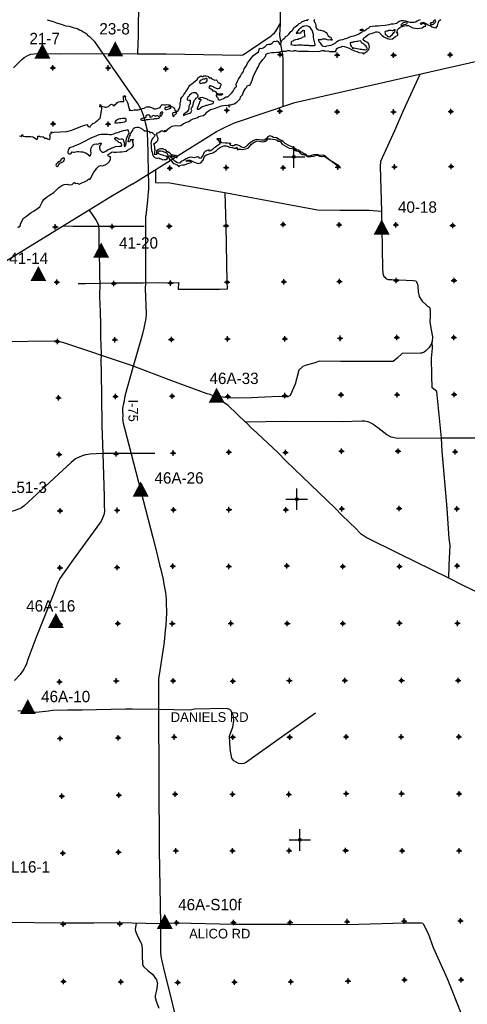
# Model space of a CAD drawing. Extents: x 97655 to 435575, y 693472 to 915232.
# Tile 9 of 12: x 227131 to 268676, y 777934 to 869436. Entities that reach past the tile are written whole.
import ezdxf
from ezdxf.enums import TextEntityAlignment as Align

# ---------------------------------------------------------------- set-up
doc = ezdxf.new("R2010")
doc.units = 0
doc.header["$LTSCALE"] = 2000
doc.header["$PDMODE"] = 34
doc.header["$PDSIZE"] = 250
doc.layers.get('0').update_dxf_attribs({"linetype": 'CONTINUOUS'})
for name, color, linetype in [('FLOWLOC', 13, 'CONTINUOUS'), ('MAJROADS', 9, 'CONTINUOUS'), ('SEC', 2, 'CONTINUOUS'), ('TEXT', 7, 'CONTINUOUS'), ('TSHIPS', 7, 'CONTINUOUS'), ('WATER', 4, 'CONTINUOUS')]:
    doc.layers.add(name, color=color, linetype=linetype)

# ---------------------------------------------------------------- blocks, each defined once
blk = doc.blocks.new('TICK')
at = {"color": 0}
for points in [[(500, 0), (500, 1000)], [(0, 500), (1000, 500)]]:
    blk.add_lwpolyline(points, dxfattribs=at)
blk.add_point((500, 500), dxfattribs=at)
blk = doc.blocks.new('FLOW')
at = {"layer": 'FLOWLOC', "color": 0}
blk.add_lwpolyline([(-58, 878, 0, 1470, 0), (-58, -520, 1470, 1470, 0)], format="xyseb", dxfattribs=at)
blk.add_attdef('LOCATION_#', text='', height=1056, dxfattribs=at).set_placement((-56, 1090), align=Align.CENTER)

msp = doc.modelspace()

# ---------------------------------------------------------------- linework, layer by layer
at = {"layer": 'MAJROADS', "color": 0}
for points in [[(251483, 885978), (251426, 880574), (251374, 878070), (251389, 876729), (251387, 875388), (251314, 870093), (251306, 869037), (251257, 867990), (251296, 867596), (251361, 867311), (251343, 867152), (251463, 866489), (251529, 866229), (251536, 866086), (251543, 865860), (251551, 861386)], [(238159, 870287), (238133, 869063), (238115, 867832), (238094, 867187), (238071, 866307)], [(229694, 869437), (230225, 869255), (230560, 869140), (231061, 868991), (231381, 868878), (231722, 868842), (232094, 868724), (232334, 868644), (232516, 868584), (232680, 868509), (232873, 868427), (233031, 868309), (233205, 868205), (233358, 868109), (233423, 868013), (233617, 867884), (233733, 867758), (233875, 867601), (234039, 867444), (237881, 861895), (238086, 861630), (238330, 861177), (238481, 860897), (238547, 860652), (238677, 860246), (238783, 859893), (238975, 859166), (238973, 858957), (239010, 857164), (239038, 856460), (239058, 855672), (239054, 855169), (239072, 854272), (239076, 853686), (239041, 853393), (238993, 852673), (238839, 851217), (238815, 851183), (238817, 850874), (238818, 850788), (238819, 850632), (238821, 850388), (238822, 850248), (238816, 844955), (238779, 844466), (238815, 843692), (238836, 842868), (238857, 842095), (238834, 841671), (238726, 841069), (238667, 840770), (238497, 840128), (237633, 837105), (236917, 834578), (236872, 834299), (236839, 833989), (236769, 833780), (236687, 833337), (236672, 833109), (236689, 832604), (236679, 832404), (236746, 831933), (236850, 831473), (237479, 829096), (239478, 821311), (239845, 819845), (240004, 819185), (240112, 818783), (240227, 818342), (240432, 817410), (240505, 816976), (240653, 816209), (240702, 815893), (240717, 815577), (240732, 815297), (240764, 814313), (240736, 813720), (240695, 813201), (240602, 812354), (240530, 811589), (240062, 808568), (240024, 808219), (240021, 807737)], [(226555, 864977), (227332, 865725), (227551, 865917), (227888, 866107), (228165, 866230), (228459, 866278), (228828, 866309), (230956, 866268), (235626, 866297), (236411, 866303), (238070, 866257), (240718, 866254), (245921, 866165), (247605, 866152), (247840, 866184), (248076, 866333), (248371, 866507), (248564, 866631), (250476, 867932), (250603, 868065), (250780, 868207), (250890, 868365), (251306, 869037)], [(237622, 854183), (245386, 859049), (246253, 859494), (247053, 859839), (252666, 861744), (272291, 866201)], [(264269, 864348), (262683, 860890), (261932, 859119), (260612, 856247), (260600, 855803), (260703, 851654), (260741, 850045), (260797, 846325), (260844, 845855), (260934, 845578), (261009, 845502), (261117, 845375), (261326, 845282), (261661, 845279), (263663, 845214), (263897, 845170), (264054, 844892), (264078, 844683), (264107, 844138), (264221, 843726), (264486, 843280), (264852, 842934), (264994, 842816), (265161, 842714), (265242, 842437), (265241, 842202), (265246, 841867), (265209, 841381), (265256, 840970), (265321, 840610), (265450, 839963), (265413, 839536), (265259, 839144), (265116, 838952), (265006, 838836), (264820, 838678), (264668, 838545), (264450, 838454), (264324, 838455), (262631, 838409), (262159, 837994), (261796, 837678), (256928, 837681), (254959, 837688), (254421, 837524), (253733, 837345), (253397, 837197), (253051, 836881), (252714, 835576), (252228, 834499), (252018, 834400), (251783, 834352), (251289, 834406), (249898, 834357), (248632, 834308), (247057, 834253), (246479, 834299), (245084, 834470)], [(239736, 855507), (239750, 854292), (241065, 854274), (246321, 853355), (251625, 852360), (254763, 851766), (256858, 851734), (259564, 851722), (260703, 851654)], [(237622, 854183), (235585, 852966), (233565, 851733), (231116, 850226), (225316, 846641), (223287, 845391), (221561, 844264), (220072, 843395), (217041, 841524), (216326, 841043), (215770, 840754), (215451, 840564), (214869, 840166), (214735, 840100)], [(232550, 844913), (232558, 844913), (233229, 844924), (234553, 844940), (235885, 844972), (238583, 844969), (240033, 845000), (241114, 844984), (241860, 845012), (241830, 844383), (243163, 844382), (243758, 844386), (245702, 844397), (246406, 844433), (246395, 845043), (246281, 850289), (246188, 853378)], [(233565, 851733), (233912, 851229), (234219, 850783), (234450, 850362), (234458, 850253), (234480, 849918), (234471, 849734), (234473, 848896), (234486, 848460), (234473, 847781), (234538, 847479), (234518, 847085), (234524, 846784), (234524, 845543), (234553, 844948), (234543, 843675), (234600, 842325), (234641, 841051), (234632, 840959), (234631, 839710), (234654, 839392), (234679, 838235), (234668, 837867), (234684, 836593), (234710, 834447), (234765, 831690), (234837, 829119)], [(231165, 850293), (232103, 850254), (232489, 850251), (233293, 850245), (234458, 850236), (235028, 850257), (235773, 850252), (236804, 850244), (238254, 850259), (238681, 850239)], [(245084, 834470), (244800, 834598), (244524, 834667), (241248, 835881), (237513, 837291), (231228, 839408), (230651, 839571), (230341, 839565), (225405, 839493), (222791, 839495), (220177, 839481), (218911, 839441), (218911, 839441), (217219, 839445), (216196, 839402), (215258, 839401), (214839, 839395)], [(266978, 817549), (267008, 818736), (267080, 820578), (266993, 821233), (266813, 824024), (266359, 829332), (266295, 830559), (265887, 834564), (265864, 834891), (265414, 835238), (265389, 836378), (265368, 837970), (265442, 838916), (265413, 839536)], [(248132, 832009), (246476, 833588), (246093, 833868), (245843, 834062), (245843, 834062), (245167, 834453)], [(272764, 830561), (267544, 830541), (266295, 830559), (262223, 830522), (262039, 830557), (261779, 830601), (261604, 830644), (261320, 830780), (261211, 830848), (260378, 831499), (260037, 831770), (259853, 831888), (259645, 832016), (259436, 832059), (259160, 832128), (258892, 832130), (257073, 832060), (251811, 832082), (248107, 832043)], [(248748, 831384), (248107, 832043)], [(273089, 814563), (268297, 816869), (266978, 817549), (262361, 819804), (259297, 821327), (258814, 821615), (258631, 821801), (258373, 822113), (257075, 823363), (256418, 824029), (251851, 828412), (251053, 829247), (248773, 831376)], [(239660, 829126), (237457, 829120), (234803, 829119), (233653, 829063), (233231, 829009), (232918, 828901), (232310, 828621), (231897, 828296), (227549, 824271), (227303, 824083), (227108, 823981), (226597, 823779), (226362, 823725), (225508, 823624), (220257, 823576), (214987, 823563), (208874, 823508)], [(234835, 829151), (234972, 825094), (234974, 824297), (234995, 823791), (234956, 823524), (234891, 823277), (234685, 822845), (234531, 822625), (232111, 819298), (230866, 817514), (230758, 817325), (230639, 817054), (230440, 816535), (230315, 816208), (229363, 813820), (228621, 811957), (227887, 809980), (227718, 809482), (227616, 809251), (227520, 809072), (227179, 808584), (226632, 808024)], [(240021, 807737), (240008, 805417), (240073, 792256), (240195, 785452), (240202, 783450), (240208, 783043), (240209, 782743), (240239, 782413), (240311, 781982), (240481, 781285), (242077, 774777)], [(254581, 804997), (251537, 802815), (248175, 800435), (247928, 800318), (247682, 800271), (247444, 800309), (246991, 800557), (246824, 800807), (246713, 801282), (246661, 801706), (246605, 802860), (246788, 803391), (246911, 803690), (247007, 804313), (246983, 804649), (246908, 804903), (246739, 805247), (246632, 805342), (246339, 805423), (243341, 805357), (242908, 805276), (240009, 805329), (237589, 805350), (236951, 805352), (232941, 805273), (231572, 805261), (230197, 805229), (229811, 805189), (228932, 805096), (228592, 805056), (228320, 805043), (227887, 805077), (227238, 805166), (226967, 805208)], [(223310, 785338), (223747, 785469), (224200, 785533), (224938, 785536), (225885, 785562), (231172, 785514), (234004, 785518), (236308, 785525), (240094, 785431), (241704, 785493), (247007, 785386), (252211, 785381), (257556, 785366), (262811, 785502), (264412, 785507), (264537, 785472), (264579, 785413), (265033, 784505), (265517, 783228), (266794, 780319), (268152, 776974)], [(237940, 785485), (237854, 784872), (237883, 784744), (238095, 784208), (238357, 783731), (238419, 783603), (238471, 783435), (238500, 783037), (238509, 782426), (238517, 781671), (238635, 781457), (239012, 781088), (239458, 780732), (239832, 780222), (239913, 779871), (239900, 779739), (239850, 779411), (239717, 778718), (239713, 778557), (239785, 778238), (240046, 777587)]]:
    msp.add_lwpolyline(points, dxfattribs=at)
at = {"layer": 'SEC', "color": 0}
for p in [(251302, 866189), (256589, 866152), (261842, 866140), (267087, 866162), (230203, 864961), (235329, 864949), (240690, 864861), (245841, 864799), (246348, 861013), (251266, 860944), (256586, 860874), (261830, 860862), (267143, 860900), (230225, 859759), (235334, 859739), (241065, 855637), (246285, 855685), (251589, 855681), (256658, 855746), (261928, 855751), (267190, 855789), (230437, 850174), (235707, 850204), (241019, 850250), (246281, 850289), (251586, 850402), (256788, 850366), (262033, 850379), (267320, 850309), (230568, 845045), (235855, 844924), (241116, 844963), (246395, 845043), (251649, 845082), (256810, 845104), (262081, 845201), (267443, 845197), (246425, 839765), (251729, 839786), (256874, 839825), (262136, 839897), (267439, 839910), (230631, 839540), (235952, 839696), (241205, 839709), (230720, 834303), (236024, 834408), (241277, 834439), (246438, 834427), (251742, 834499), (256954, 834563), (262166, 834585), (267461, 834615), (230800, 829033), (236087, 829088), (241366, 829168), (246536, 829249), (251806, 829204), (256993, 829343), (262246, 829348), (267549, 829278), (230872, 823796), (236176, 823842), (241396, 823881), (246557, 823903), (251844, 823883), (257022, 823981), (262360, 824019), (267697, 823990), (230869, 818492), (236172, 818539), (241334, 818645), (246554, 818633), (251933, 818680), (257119, 818610), (262389, 818631), (267727, 818686), (230874, 813264), (236245, 813319), (241297, 813308), (246735, 813337), (251971, 813334), (257132, 813331), (262377, 813353), (267765, 813340), (230836, 807902), (236098, 807982), (241368, 807987), (246907, 807974), (252160, 808012), (257321, 808035), (262583, 808023), (267820, 808028), (230883, 802648), (236262, 802695), (241458, 802775), (246904, 802771), (252190, 802767), (257444, 802798), (262546, 802778), (267900, 802800), (231030, 797285), (236326, 797374), (241571, 797454), (246875, 797451), (252120, 797447), (257440, 797511), (262585, 797508), (267922, 797496), (241627, 792209), (246880, 792197), (252133, 792211), (257387, 792224), (262631, 792196), (267918, 792209), (231127, 791973), (236297, 792062), (231175, 785395), (236412, 785417), (241699, 785497), (246978, 785528), (252223, 785549), (257535, 785613), (262814, 785676), (268042, 785690), (231205, 780058), (236517, 780021), (241795, 779967), (247057, 779981), (252285, 780036), (257606, 780099), (262851, 780213), (268105, 780210)]:
    msp.add_point(p, dxfattribs=at)
at = {"layer": 'WATER', "color": 0}
for points in [[(226946, 850110), (227198, 850301), (227199, 850427), (227292, 850636), (227478, 850986), (227747, 851169), (227941, 851335), (228193, 851510), (228487, 851676), (228773, 851875), (229008, 852058), (229127, 852300), (229220, 852484), (229364, 852717), (229616, 852934), (229910, 853116), (230305, 853374), (230524, 853590), (230777, 853848), (231029, 854031), (231255, 854122), (231532, 854154), (231716, 854078), (231992, 854135), (232203, 854326), (232286, 854209), (232462, 854233), (232654, 854139), (232889, 854264), (233057, 854338), (233216, 854404), (233401, 854495), (233553, 854637), (233636, 854595), (233720, 854711), (233830, 854937), (234025, 855254), (234177, 855454), (234287, 855646), (234489, 855829), (234673, 855895), (234815, 855861), (235067, 855943), (235277, 856076), (235462, 856267), (235547, 856476), (235573, 856677), (235465, 856720), (235348, 856762), (235357, 856904), (235702, 857154), (235877, 857136), (236129, 857118), (236413, 857158), (236598, 857157), (236816, 857189), (237008, 857230), (237151, 857296), (237361, 857438), (237563, 857570), (237706, 857704), (237657, 858005), (237608, 858156), (237693, 858315), (237617, 858274), (237408, 858275), (237315, 858074), (237197, 858075), (237274, 858351), (237326, 858568), (237410, 858727), (237386, 858827), (237478, 858936), (237613, 859111), (237639, 859195), (237698, 859320), (237824, 859428), (237992, 859452), (238151, 859460), (238327, 859400), (238518, 859257), (238685, 859105), (238794, 859121), (238953, 859103), (239145, 859035), (239237, 858934), (239396, 858975), (239504, 858858), (239621, 858756), (239705, 858723), (239603, 858547), (239502, 858431), (239392, 858289), (239324, 858088), (239307, 857921), (239322, 857745), (239338, 857577), (239362, 857276), (239411, 857116), (239456, 856964), (239522, 856797), (239622, 856696), (239689, 856604), (239847, 856577), (239931, 856577), (240040, 856593), (240149, 856533), (240224, 856491), (240349, 856440), (240424, 856414), (240559, 856455), (240701, 856454), (240835, 856529), (240845, 856638), (240786, 856713), (240686, 856764), (240553, 856799), (240427, 856841), (240268, 856868), (240110, 856927), (239984, 857004), (239968, 857104), (240011, 857171), (240078, 857237), (240229, 857245), (240388, 857227), (240588, 857125), (240772, 857057), (240863, 856914), (240912, 856754), (240978, 856570), (241036, 856460), (241144, 856376), (241252, 856266), (241335, 856132), (241444, 856072), (241598, 856022), (241757, 855948), (241874, 855863), (241924, 855771), (241991, 855871), (242126, 855912), (242276, 855937), (242436, 855944), (242629, 856035), (242822, 856109), (243031, 856167), (243065, 856225), (242931, 856260), (242739, 856277), (242563, 856278), (242656, 856362), (242748, 856369), (242932, 856368), (243116, 856317), (243199, 856266), (243358, 856199), (243517, 856122), (243701, 856063), (243952, 856137), (244163, 856378), (244231, 856579), (244308, 856788), (244474, 856891), (244476, 856879), (244744, 856970), (245046, 857068), (245222, 857160), (245399, 857293), (245576, 857459), (245769, 857600), (246063, 857716), (246289, 857715), (246473, 857655), (246615, 857604), (246841, 857544), (247050, 857501), (247217, 857509), (247251, 857600), (247326, 857533), (247309, 857374), (247409, 857374), (247435, 857465), (247476, 857415), (247652, 857397), (247819, 857388), (248088, 857445), (248322, 857511), (248491, 857686), (248626, 857852), (248811, 857977), (248987, 858093), (249172, 858176), (249364, 858141), (249557, 858115), (249774, 858089), (249942, 858138), (250068, 858246), (250161, 858371), (250395, 858370), (250613, 858335), (250856, 858292), (251014, 858233), (251089, 858157), (251307, 858156), (251382, 858055), (251481, 857878), (251715, 857743), (251940, 857625), (252149, 857498), (252400, 857463), (252592, 857395), (252701, 857294), (252826, 857251), (253035, 857183), (253226, 856973), (253385, 856897), (253569, 856870), (253711, 856803), (253836, 856735), (253987, 856684), (254179, 856708), (254414, 856757), (254666, 856831), (254833, 856847), (255000, 856754), (255143, 856736), (255327, 856752), (255528, 856700), (255669, 856566), (255903, 856422), (256194, 856178), (256420, 856034), (256653, 855865), (256895, 855680), (256779, 855831), (256603, 855941), (256328, 856127), (255961, 856355), (255744, 856532), (255528, 856759), (255327, 856852), (254992, 856829), (254750, 856922), (254398, 856891), (254188, 856800), (253987, 856742), (253803, 856744), (253695, 856945), (253519, 856971), (253361, 857089), (253177, 857199), (253011, 857317), (252826, 857327), (252643, 857487), (252401, 857631), (252117, 857758), (251758, 857927), (251575, 858104), (251416, 858214), (251207, 858290), (250957, 858442), (250698, 858502), (250547, 858579), (250347, 858647), (250162, 858556), (250036, 858389), (249850, 858239), (249616, 858232), (249382, 858259), (249089, 858302), (248871, 858211), (248694, 858128), (248518, 858004), (248307, 857812), (248164, 857646), (247921, 857513), (247703, 857581), (247536, 857699), (247286, 857818), (247143, 857794), (246992, 857728), (246842, 857720), (246691, 857754), (246666, 857838), (246742, 857930), (246583, 857939), (246433, 857957), (246223, 857958), (245880, 857977), (245739, 858170), (245807, 858354), (245430, 858356), (245588, 858238), (245679, 858011), (245746, 857902), (245561, 857777), (245317, 857603), (245166, 857520), (245023, 857387), (244871, 857254), (244729, 857213), (244729, 857347), (244520, 857272), (244360, 857173), (244217, 857073), (244166, 856881), (244073, 856747), (243946, 856580), (243829, 856531), (243779, 856607), (243662, 856699), (243503, 856675), (243369, 856609), (243210, 856635), (243026, 856653), (242766, 856587), (242581, 856521), (242329, 856363), (242119, 856256), (241984, 856097), (241767, 856149), (241541, 856276), (241383, 856436), (241292, 856578), (241200, 856629), (241084, 856739), (241050, 856789), (241172, 856778), (241239, 856744), (241348, 856735), (241423, 856726), (241515, 856700), (241557, 856666), (241648, 856615), (241758, 856640), (241724, 856699), (241675, 856774), (241566, 856817), (241432, 856818), (241348, 856835), (241248, 856853), (241140, 856937), (241057, 857055), (240965, 857106), (240873, 857148), (240798, 857191), (240723, 857292), (240648, 857334), (240531, 857377), (240431, 857444), (240364, 857445), (240289, 857445), (240197, 857421), (240088, 857405), (239894, 857323), (239827, 857231), (239843, 857139), (239834, 857038), (239834, 856988), (239825, 856921), (239766, 856879), (239682, 856914), (239658, 856989), (239658, 857064), (239676, 857165), (239718, 857265), (239719, 857357), (239686, 857450), (239665, 857592), (239640, 857735), (239591, 857911), (239692, 857994), (239869, 858102), (239945, 858219), (239971, 858428), (239896, 858604), (239856, 858839), (239923, 858931), (240041, 858955), (240167, 859055), (240310, 859138), (240385, 859121), (240452, 859078), (240577, 859011), (240595, 859170), (240645, 859178), (240677, 859002), (240804, 859160), (240888, 859269), (241057, 859418), (241292, 859543), (241552, 859591), (241819, 859573), (242087, 859597), (242298, 859772), (242625, 859904), (242843, 859978), (242970, 860111), (243247, 860235), (243490, 860292), (243649, 860342), (243750, 860450), (244002, 860507), (244194, 860523), (244413, 860706), (244514, 860831), (244657, 860981), (244834, 861089), (245077, 861138), (245320, 861229), (245622, 861336), (245874, 861426), (246059, 861476), (246251, 861500), (246368, 861457), (246435, 861499), (246610, 861322), (246553, 861515), (246704, 861539), (247022, 861629), (247283, 861779), (247603, 862087), (247629, 862254), (247806, 862454), (247908, 862721), (248102, 863030), (248212, 863180), (248237, 863289), (248330, 863322), (248480, 863346), (248607, 863580), (248726, 863914), (248845, 864223), (249023, 864549), (249150, 864825), (249286, 865075), (249404, 865326), (249531, 865534), (249683, 865726), (249961, 866009), (250012, 866218), (250205, 866334), (250532, 866400), (250758, 866373), (251001, 866405), (251152, 866421), (251227, 866337), (251311, 866454), (251462, 866512), (251596, 866511), (251764, 866510), (251873, 866526), (252015, 866567), (252174, 866566), (252291, 866540), (252551, 866522), (252618, 866581), (252719, 866580), (252810, 866529), (253020, 866511), (253237, 866510), (253430, 866509), (253648, 866508), (253949, 866506), (254351, 866487), (254636, 866502), (254862, 866476), (255029, 866517), (255172, 866583), (255381, 866582), (255473, 866514), (255733, 866538), (255883, 866487), (256185, 866485), (256444, 866484), (256495, 866559), (256538, 866743), (256672, 866826), (256966, 866916), (257058, 866966), (257234, 866940), (257451, 866872), (257719, 866778), (257919, 866660), (258195, 866550), (258412, 866465), (258621, 866388), (258964, 866369), (259005, 866260), (259165, 866352), (259358, 866468), (259543, 866651), (259587, 866910), (259530, 867187), (259355, 867347), (259188, 867423), (259021, 867558), (259072, 867750), (259257, 867883), (259451, 868033), (259644, 868116), (259870, 868198), (260172, 868322), (260323, 868296), (260473, 868279), (260607, 868127), (260748, 867984), (260932, 867841), (261174, 867722), (261441, 867628), (261743, 867660), (262003, 867860), (262214, 868001), (262240, 868202), (262122, 868177), (262174, 868395), (262267, 868595), (262427, 868712), (262687, 868827), (263031, 868901), (263215, 868883), (263440, 868765), (263607, 868680), (263833, 868637), (264042, 868611), (264277, 868634), (264487, 868675), (264655, 868791), (264831, 868841), (264773, 868992), (264656, 869068), (264522, 869043), (264371, 869002), (264347, 869103), (264489, 869186), (264640, 869185), (264891, 869066), (265058, 868957), (265250, 868855), (265425, 868770), (265592, 868702), (265784, 868668), (265903, 868860), (265979, 869111), (266056, 869353), (266224, 869469)], [(233364, 859703), (233414, 859611), (233488, 859518), (233597, 859467), (233664, 859492), (233732, 859600), (233816, 859700), (233926, 859791), (234093, 859841), (234237, 859974), (234372, 860107), (234481, 860181), (234590, 860264), (234616, 860423), (234668, 860624), (234694, 860791), (234737, 860992), (234755, 861126), (234739, 861235), (234714, 861310), (234664, 861327), (234572, 861336), (234573, 861420), (234631, 861420), (234607, 861470), (234599, 861546), (234698, 861386), (234840, 861360), (234966, 861334), (235066, 861308), (235150, 861307), (235251, 861324), (235360, 861373), (235452, 861473), (235528, 861539), (235637, 861572), (235763, 861538), (235821, 861462), (235921, 861470), (235981, 861553), (236073, 861628), (236149, 861711), (236233, 861778), (236334, 861810), (236493, 861826), (236602, 861825), (236669, 861842), (236786, 861849), (236787, 861933), (236771, 862076), (236764, 862176), (236764, 862260), (236756, 862352), (236823, 862276), (236932, 862376), (236957, 862309), (236931, 862192), (236955, 862007), (237030, 861915), (237104, 861797), (237179, 861637), (237203, 861478), (237244, 861352), (237276, 861193), (237309, 861084), (237292, 860992), (237409, 861033), (237501, 860990), (237644, 861015), (237753, 861064), (237937, 861046), (238121, 861053), (238255, 861086), (238365, 861152), (238499, 861185), (238675, 861209), (238734, 861234), (238776, 861309), (238893, 861333), (238994, 861349), (239086, 861348), (239145, 861373), (239253, 861314), (239362, 861271), (239504, 861220), (239612, 861161), (239755, 861143), (239855, 861176), (239939, 861226), (240065, 861233), (240158, 861291), (240226, 861425), (240293, 861483), (240369, 861541), (240494, 861532), (240620, 861539), (240771, 861547), (240913, 861537), (241038, 861528), (241096, 861427), (241230, 861376), (241372, 861317), (241464, 861241), (241497, 861148), (241538, 861039), (241613, 860963), (241729, 860904), (241847, 860995), (241932, 861145), (241992, 861313), (242018, 861497), (242036, 861622), (242036, 861748), (242087, 861865), (242096, 861940), (242089, 862082), (242182, 862232), (242292, 862357), (242368, 862482), (242478, 862641), (242554, 862774), (242664, 862916), (242765, 863066), (242833, 863183), (242935, 863366), (243095, 863483), (243271, 863599), (243440, 863757), (243574, 863839), (243642, 863914), (243651, 864032), (243760, 864098), (243853, 864156), (243971, 864222), (244037, 864171), (244129, 864154), (244213, 864220), (244414, 864219), (244556, 864185), (244665, 864167), (244690, 864058), (244748, 863999), (244823, 864032), (244899, 864057), (244898, 863956), (245015, 863905), (245074, 863880), (245166, 863846), (245241, 863812), (245375, 863853), (245467, 863768), (245533, 863626), (245599, 863566), (245666, 863533), (245775, 863498), (245824, 863389), (245807, 863314), (245723, 863256), (245714, 863147), (245646, 863047), (245554, 863006), (245462, 863023), (245328, 863066), (245253, 863100), (245186, 863150), (245119, 863184), (245019, 863227), (244910, 863261), (244861, 863303), (244768, 863287), (244726, 863195), (244675, 863137), (244767, 863086), (244884, 863018), (244984, 862951), (245008, 862884), (245025, 862817), (245184, 862816), (245292, 862756), (245334, 862764), (245351, 862697), (245400, 862605), (245475, 862579), (245551, 862553), (245693, 862544), (245802, 862560), (245869, 862560), (245919, 862568), (245978, 862526), (245935, 862450), (245826, 862409), (245659, 862436), (245567, 862453), (245449, 862445), (245382, 862454), (245357, 862429), (245365, 862345), (245415, 862261), (245473, 862202), (245531, 862177), (245581, 862126), (245548, 862085), (245522, 862034), (245614, 861992), (245731, 862000), (245891, 862040), (246050, 862123), (246168, 862198), (246302, 862272), (246436, 862280), (246554, 862363), (246664, 862471), (246832, 862629), (246959, 862779), (247052, 862979), (247137, 863096), (247247, 863221), (247215, 863455), (247265, 863497), (247351, 863731), (247452, 863914), (247638, 864198), (247732, 864381), (247892, 864632), (247978, 864866), (248164, 865124), (248274, 865399), (248452, 865641), (248629, 865866), (248840, 866116), (249025, 866265), (249185, 866357), (249286, 866440), (249346, 866640), (249372, 866741), (249464, 866782), (249581, 866756), (249741, 866830), (249918, 866955), (249977, 867013), (250086, 867121), (250254, 867153), (250413, 867177), (250573, 867269), (250657, 867360), (250699, 867418), (250767, 867426), (250900, 867417), (251018, 867458), (251127, 867424), (251209, 867256), (251242, 867164), (251317, 867121), (251377, 867230), (251402, 867338), (251471, 867514), (251622, 867647), (251757, 867755), (251816, 867863), (251959, 867938), (252127, 868079), (252221, 868237), (252288, 868337), (252431, 868404), (252516, 868512), (252550, 868646), (252617, 868704), (252710, 868770), (252819, 868878), (252937, 868953), (253072, 869069), (253215, 869152), (253350, 869268), (253467, 869309), (253593, 869367), (253736, 869400), (253836, 869382), (253929, 869474)], [(254515, 869453), (254456, 869395), (254438, 869286), (254530, 869185), (254579, 869051), (254603, 868917), (254628, 868774), (254685, 868631), (254768, 868547), (254869, 868488), (255011, 868453), (255094, 868461), (255379, 868359), (255562, 868240), (255662, 868131), (255720, 868013), (255761, 867921), (255878, 867845), (256011, 867802), (256053, 867735), (256044, 867668), (256085, 867617), (256135, 867575), (256102, 867517), (255951, 867551), (255809, 867544), (255666, 867578), (255533, 867621), (255374, 867639), (255223, 867623), (255147, 867590), (255072, 867549), (254996, 867549), (254921, 867566), (254879, 867609), (254821, 867567), (254912, 867391), (255020, 867298), (255111, 867130), (255202, 867003), (255344, 866969), (255486, 866951), (255638, 867001), (255839, 867049), (256032, 867082), (256216, 867156), (256401, 867247), (256536, 867388), (256662, 867471), (256897, 867562), (257124, 867610), (257359, 867701), (257577, 867758), (257770, 867832), (258005, 867906), (258232, 867980), (258433, 868037), (258601, 868112), (258752, 868203), (258870, 868269), (258937, 868335), (258930, 868428), (258838, 868428), (258737, 868446), (258771, 868512), (258872, 868562), (258981, 868553), (258988, 868452), (259013, 868410), (259089, 868410), (259198, 868459), (259332, 868551), (259526, 868692), (259661, 868800), (259845, 868840), (260138, 868855), (260406, 868853), (260649, 868885), (261060, 868924), (261429, 868989), (261655, 869038), (261823, 869062), (261982, 869094), (262100, 869110), (262201, 869168), (262352, 869309), (262545, 869367), (262771, 869365), (262939, 869339), (263072, 869305), (263231, 869228), (263365, 869202), (263557, 869218), (263700, 869217), (263884, 869249), (264019, 869315), (264178, 869389), (264346, 869455)], [(230328, 858978), (231499, 859039), (231961, 859165), (232506, 859375), (232884, 859542), (233364, 859703)], [(227101, 858647), (227227, 858613), (227268, 858588), (227310, 858596), (227336, 858713), (227395, 858771), (227436, 858612), (227637, 858594), (227771, 858584), (227980, 858566), (228148, 858582), (228357, 858564), (228657, 858361), (228723, 858260), (228808, 858444), (228818, 858611), (228893, 858627), (229011, 858618), (229035, 858559), (229144, 858592), (229295, 858541), (229453, 858414), (229545, 858414), (229612, 858430), (229721, 858370), (229821, 858328), (229913, 858294), (229947, 858444), (229948, 858612), (229932, 858704), (229983, 858821), (230068, 858896), (230026, 858997), (230160, 859012), (230194, 858962), (230328, 858978)]]:
    msp.add_lwpolyline(points, dxfattribs=at)
for points in [[(265647, 869114), (265697, 869181), (265731, 869273), (265765, 869339), (265732, 869407), (265632, 869382), (265556, 869341), (265522, 869299), (265513, 869215), (265488, 869174), (265412, 869141), (265303, 869150), (265244, 869075), (265302, 868999), (265428, 868982), (265537, 869006)], [(253366, 868796), (253290, 868722), (253172, 868630), (253096, 868572), (253046, 868514), (252978, 868447), (252919, 868356), (252851, 868289), (252801, 868206), (252834, 868155), (252918, 868196), (252960, 868230), (253043, 868204), (253119, 868170), (253228, 868211), (253270, 868303), (253355, 868378), (253413, 868419), (253456, 868461), (253523, 868444), (253522, 868326), (253538, 868209), (253562, 868100), (253578, 868008), (253586, 867932), (253535, 867840), (253426, 867824), (253350, 867775), (253275, 867725), (253199, 867692), (253082, 867659), (252972, 867610), (252872, 867602), (252738, 867570), (252653, 867520), (252544, 867496), (252477, 867454), (252385, 867404), (252342, 867338), (252342, 867246), (252341, 867204), (252291, 867129), (252466, 867094), (252634, 867076), (252801, 867083), (252961, 867107), (253162, 867106), (253363, 867105), (253496, 867079), (253656, 867077), (253823, 867076), (253898, 867076), (253999, 867033), (254107, 867032), (254241, 867032), (254384, 867031), (254484, 867030), (254552, 867055), (254560, 867138), (254536, 867264), (254487, 867390), (254463, 867524), (254447, 867658), (254414, 867793), (254390, 867918), (254391, 868069), (254350, 868245), (254301, 868396), (254218, 868531), (254119, 868682), (254011, 868775), (253869, 868826), (253735, 868853), (253575, 868829), (253466, 868796)], [(261796, 868161), (261863, 868244), (261947, 868310), (261982, 868427), (261991, 868503), (261966, 868536), (261873, 868503), (261839, 868445), (261797, 868403), (261722, 868404), (261621, 868421), (261513, 868422), (261395, 868423), (261286, 868382), (261169, 868366), (261076, 868333), (261026, 868300), (261042, 868182), (261066, 868090), (261141, 868039), (261216, 867989), (261250, 867930), (261283, 867863), (261366, 867879), (261450, 867845), (261551, 867877), (261644, 867986), (261720, 868069)], [(262740, 869151), (262665, 869109), (262597, 869043), (262555, 868976), (262521, 868918), (262554, 868859), (262697, 868917), (262831, 868974), (262966, 869015), (263058, 869048), (263109, 869098), (263084, 869174), (263001, 869224), (262908, 869208), (262858, 869175)], [(258817, 867410), (258784, 867427), (258742, 867461), (258608, 867454), (258491, 867421), (258390, 867405), (258239, 867389), (258138, 867365), (258029, 867332), (257920, 867325), (257862, 867300), (257803, 867283), (257802, 867216), (257835, 867082), (257901, 866990), (257951, 866906), (257992, 866838), (258051, 866771), (258151, 866812), (258302, 866786), (258444, 866768), (258603, 866725), (258737, 866708), (258896, 866690), (259021, 866672), (259147, 866654), (259272, 866628), (259373, 866695), (259391, 866804), (259333, 866921), (259250, 866997), (259175, 867081), (259058, 867174), (258967, 867225), (258858, 867301)], [(244027, 863852), (243993, 863810), (243892, 863778), (243850, 863694), (243816, 863636), (243824, 863560), (243949, 863518), (244092, 863559), (244276, 863582), (244385, 863615), (244478, 863656), (244545, 863740), (244546, 863832), (244538, 863899), (244505, 863966), (244396, 863958), (244278, 863917), (244169, 863901)], [(242439, 860722), (242388, 860681), (242346, 860647), (242338, 860597), (242346, 860547), (242455, 860588), (242597, 860646), (242824, 860711), (243017, 860768), (243034, 860861), (243111, 861002), (243061, 861120), (243071, 861237), (243147, 861320), (243206, 861404), (243232, 861563), (243275, 861696), (243301, 861813), (243360, 861955), (243419, 862030), (243487, 862130), (243571, 862180), (243622, 862222), (243689, 862297), (243698, 862364), (243674, 862447), (243582, 862540), (243507, 862624), (243382, 862650), (243239, 862643), (243097, 862611), (243004, 862527), (242903, 862436), (242843, 862294), (242751, 862228), (242717, 862161), (242674, 862086), (242657, 862019), (242707, 861977), (242824, 861968), (242958, 861967), (242957, 861833), (242948, 861741), (242947, 861598), (242888, 861523), (242837, 861390), (242836, 861230), (242785, 861063), (242734, 860963), (242683, 860863), (242590, 860797), (242498, 860747)], [(243915, 862178), (243881, 862178), (243805, 862145), (243713, 862104), (243713, 862079), (243780, 862036), (243863, 862052), (243947, 862044), (243947, 861985), (243904, 861885), (243820, 861802), (243785, 861659), (243743, 861551), (243708, 861417), (243666, 861325), (243632, 861275), (243598, 861183), (243614, 861116), (243757, 861132), (243908, 861240), (244077, 861381), (244194, 861405), (244328, 861430), (244429, 861479), (244563, 861503), (244723, 861561), (244840, 861594), (244949, 861626), (245050, 861684), (245134, 861725), (245160, 861776), (245068, 861835), (244926, 861861), (244826, 861887), (244734, 861938), (244600, 861997), (244525, 862056), (244425, 862074), (244358, 862124), (244249, 862150), (244157, 862176), (244082, 862210)], [(241061, 861385), (240994, 861360), (240893, 861311), (240784, 861278), (240726, 861287), (240651, 861312), (240591, 861246), (240599, 861137), (240657, 861078), (240758, 861094), (240867, 861110), (240993, 861151), (241077, 861201), (241153, 861225), (241145, 861301), (241111, 861343)], [(236369, 859868), (236511, 859867), (236704, 859916), (236855, 859931), (236948, 859964), (237007, 860006), (237024, 860081), (237000, 860190), (236908, 860241), (236799, 860267), (236648, 860251), (236531, 860218), (236422, 860211), (236313, 860178), (236212, 860137), (236119, 860096), (236052, 860054), (235976, 859963), (235967, 859854), (236101, 859861), (236202, 859852)], [(240125, 860344), (240083, 860403), (240025, 860454), (239950, 860488), (239866, 860497), (239757, 860473), (239698, 860481), (239632, 860515), (239573, 860541), (239481, 860516), (239422, 860475), (239388, 860433), (239354, 860367), (239254, 860342), (239246, 860426), (239229, 860493), (239171, 860544), (239079, 860586), (238953, 860554), (238844, 860462), (238827, 860387), (238768, 860304), (238658, 860279), (238533, 860255), (238415, 860222), (238356, 860172), (238465, 860105), (238632, 860087), (238775, 860111), (238900, 860152), (239043, 860168), (239211, 860192), (239404, 860224), (239537, 860206), (239663, 860239), (239781, 860246), (239889, 860246), (240032, 860278), (240091, 860328)], [(240226, 860453), (240268, 860536), (240344, 860636), (240362, 860703), (240404, 860795), (240413, 860853), (240346, 860862), (240245, 860821), (240186, 860771), (240160, 860679), (240151, 860587), (240176, 860495)], [(241719, 860769), (241627, 860803), (241493, 860804), (241384, 860780), (241308, 860747), (241308, 860629), (241332, 860579), (241349, 860512), (241373, 860445), (241466, 860511), (241508, 860553), (241567, 860619), (241626, 860661), (241652, 860728)], [(232485, 857809), (232326, 857743), (232200, 857685), (232091, 857619), (231965, 857595), (231856, 857570), (231755, 857529), (231679, 857446), (231636, 857312), (231593, 857187), (231593, 857061), (231676, 856960), (231810, 856976), (231902, 857017), (231944, 857076), (231953, 857117), (232012, 857167), (232096, 857133), (232188, 857133), (232305, 857157), (232464, 857189), (232615, 857188), (232808, 857153), (233000, 857161), (233159, 857092), (233276, 857066), (233384, 856982), (233476, 856923), (233534, 856830), (233567, 856771), (233659, 856796), (233727, 856896), (233753, 857030), (233746, 857197), (233747, 857356), (233773, 857499), (233824, 857616), (233875, 857732), (233960, 857807), (234077, 857882), (234237, 857914), (234312, 857880), (234429, 857904), (234580, 857954), (234681, 857961), (234680, 857894), (234604, 857769), (234536, 857636), (234535, 857502), (234609, 857309), (234684, 857216), (234792, 857131), (234926, 857114), (235053, 857197), (235221, 857279), (235347, 857371), (235532, 857445), (235708, 857519), (235893, 857593), (236019, 857667), (236145, 857683), (236262, 857666), (236404, 857682), (236547, 857689), (236606, 857781), (236573, 857898), (236457, 857999), (236340, 858034), (236232, 858127), (236157, 858194), (236056, 858237), (236007, 858312), (235974, 858396), (235999, 858480), (236125, 858496), (236200, 858412), (236309, 858361), (236409, 858335), (236543, 858351), (236610, 858359), (236727, 858307), (236760, 858190), (236801, 858072), (236842, 857980), (236858, 857896), (236816, 857813), (236815, 857729), (236848, 857653), (236915, 857670), (236975, 857778), (237017, 857887), (237001, 858038), (237011, 858197), (237054, 858372), (237097, 858514), (237165, 858665), (237224, 858790), (237301, 858923), (237243, 859083), (237210, 859184), (237135, 859209), (236950, 859152), (236749, 859095), (236556, 859037), (236422, 859005), (236212, 858931), (236036, 858890), (235851, 858799), (235624, 858751), (235465, 858735), (235323, 858778), (235105, 858754), (234921, 858755), (234779, 858756), (234678, 858782), (234477, 858742), (234200, 858618), (233948, 858519), (233738, 858420), (233485, 858288), (233267, 858189), (232973, 858032), (232721, 857908), (232578, 857833)], [(231185, 856252), (231261, 856343), (231287, 856460), (231287, 856544), (231238, 856595), (231170, 856578), (231061, 856495), (230994, 856462), (230935, 856387), (230884, 856296), (230791, 856246), (230699, 856213), (230631, 856122), (230530, 856022), (230479, 855913), (230520, 855846), (230604, 855795), (230688, 855870), (230764, 855995), (230823, 856045), (230899, 856136), (231000, 856169), (231076, 856194)]]:
    msp.add_lwpolyline(points, close=True, dxfattribs=at)

# ---------------------------------------------------------------- block references
at = {"layer": 'FLOWLOC', "color": 0}
ref = msp.add_blockref('FLOW', (236058, 866545), dxfattribs=dict(at, xscale=1.005, yscale=1.005, zscale=1.005))
ref.add_attrib('LOCATION_#', '23-8', dxfattribs={"color": 0, "height": 1056}).set_placement((235936, 868063), align=Align.CENTER)
ref = msp.add_blockref('FLOW', (229294, 866347), dxfattribs=dict(at, xscale=1.005, yscale=1.005, zscale=1.005))
ref.add_attrib('LOCATION_#', '21-7', dxfattribs={"color": 0, "height": 1056}).set_placement((229449, 867159), align=Align.CENTER)
ref = msp.add_blockref('FLOW', (260790, 849994), dxfattribs=dict(at, xscale=1.005, yscale=1.005, zscale=1.005))
ref.add_attrib('LOCATION_#', '40-18', dxfattribs={"color": 0, "height": 1056}).set_placement((264049, 851494), align=Align.CENTER)
ref = msp.add_blockref('FLOW', (234751, 847846), dxfattribs=dict(at, xscale=1.005, yscale=1.005, zscale=1.005))
ref.add_attrib('LOCATION_#', '41-20', dxfattribs={"color": 0, "height": 1056}).set_placement((238162, 848164), align=Align.CENTER)
ref = msp.add_blockref('FLOW', (228923, 845663), dxfattribs=dict(at, xscale=1.005, yscale=1.005, zscale=1.005))
ref.add_attrib('LOCATION_#', '41-14', dxfattribs={"color": 0, "height": 1056}).set_placement((227967, 846732), align=Align.CENTER)
ref = msp.add_blockref('FLOW', (245468, 834360), dxfattribs=dict(at, xscale=1.005, yscale=1.005, zscale=1.005))
ref.add_attrib('LOCATION_#', '46A-33', dxfattribs={"color": 0, "height": 1056}).set_placement((247028, 835576), align=Align.CENTER)
ref = msp.add_blockref('FLOW', (238423, 825645), dxfattribs=dict(at, xscale=1.005, yscale=1.005, zscale=1.005))
ref.add_attrib('LOCATION_#', '46A-26', dxfattribs={"color": 0, "height": 1056}).set_placement((241922, 826325), align=Align.CENTER)
ref = msp.add_blockref('FLOW', (221076, 825453), dxfattribs=at)
ref.add_attrib('LOCATION_#', '46C-L51-3', dxfattribs={"color": 0, "height": 1056}).set_placement((226318, 825453), align=Align.CENTER)
ref = msp.add_blockref('FLOW', (230546, 813419), dxfattribs=dict(at, xscale=1.005, yscale=1.005, zscale=1.005))
ref.add_attrib('LOCATION_#', '46A-16', dxfattribs={"color": 0, "height": 1056}).set_placement((230014, 814433), align=Align.CENTER)
ref = msp.add_blockref('FLOW', (227939, 805422), dxfattribs=dict(at, xscale=1.005, yscale=1.005, zscale=1.005))
ref.add_attrib('LOCATION_#', '46A-10', dxfattribs={"color": 0, "height": 1056}).set_placement((231397, 806010), align=Align.CENTER)
ref = msp.add_blockref('FLOW', (221345, 790604), dxfattribs=dict(at, xscale=1.005, yscale=1.005, zscale=1.005))
ref.add_attrib('LOCATION_#', '46C-L16-1', dxfattribs={"color": 0, "height": 1056}).set_placement((226604, 790179), align=Align.CENTER)
ref = msp.add_blockref('FLOW', (240654, 785450), dxfattribs=dict(at, xscale=1.005, yscale=1.005, zscale=1.005))
ref.add_attrib('LOCATION_#', '46A-S10f', dxfattribs={"color": 0, "height": 1056}).set_placement((244784, 786671), align=Align.CENTER)
at = {"layer": 'TSHIPS', "color": 0, "xscale": 2, "yscale": 2, "zscale": 2}
for p in [(251589, 855681), (251844, 823883), (252133, 792211)]:
    msp.add_blockref('TICK', p, dxfattribs=at)

# ---------------------------------------------------------------- texts
at = {"layer": 'TEXT', "color": 0}
msp.add_text('I-75', height=900, rotation=270, dxfattribs=at).set_placement((237226, 834139))
for s, p in [('DANIELS RD', (241152, 804177)), ('ALICO RD', (242856, 784051))]:
    msp.add_text(s, height=900, dxfattribs=at).set_placement(p)

doc.saveas('drawing.dxf')
